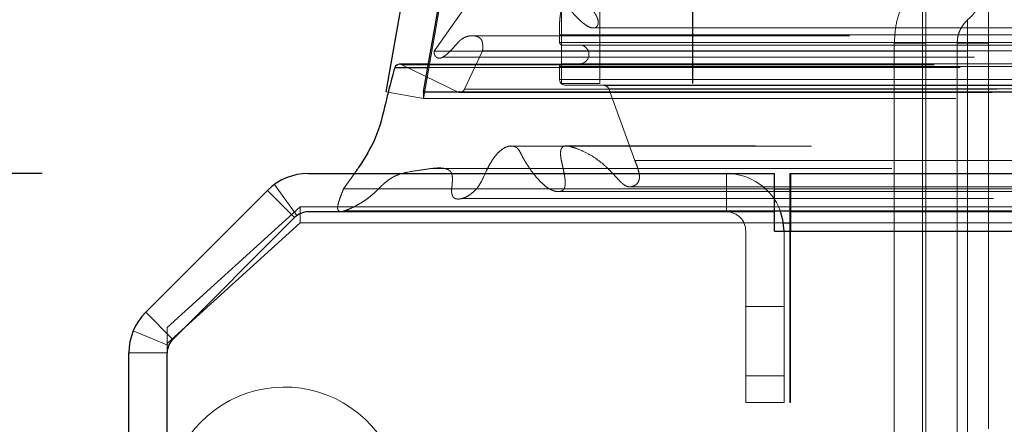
# Model space of a CAD drawing. Header units: inches. Extents: x 0.2 to 10.8, y 0.2 to 8.2.
# Tile 5 of 86: x 2.5889 to 2.7739, y 2.1056 to 2.1816. Entities that reach past the tile are written whole.
import ezdxf

# ---------------------------------------------------------------- set-up
doc = ezdxf.new("R2010")
doc.units = ezdxf.units.IN
doc.header["$MEASUREMENT"] = 0
doc.linetypes.add('HIDDEN', pattern=[0.07500000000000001, 0.05, -0.025])
doc.layers.add('DIMENSIONS', color=140, linetype='Continuous')
doc.layers.add('SLD-0', color=179, linetype='Continuous')
doc.styles.add('SLDTEXTSTYLE0', font='TXT', dxfattribs={"width": 0.7})
doc.dimstyles.new('SLDDIMSTYLE0', dxfattribs={"dimtxt": 0.0849609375, "dimasz": 0.13, "dimexe": 0, "dimexo": 0.0625, "dimgap": 0.021240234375, "dimtad": 0, "dimtih": 1, "dimtoh": 1, "dimlfac": 10, "dimrnd": 1e-09, "dimzin": 12, "dimdsep": 46, "dimtxsty": 'SLDTEXTSTYLE0', "dimsah": 1, "dimcen": 0.09, "dimadec": 0, "dimazin": 3, "dimtfac": 1, "dimtofl": 0, "dimtmove": 0, "dimatfit": 3, "dimfxl": 0, "dimfrac": 2, "dimtolj": 1, "dimtzin": 12, "dimarcsym": 0})
doc.dimstyles.new('SLDDIMSTYLE1', dxfattribs={"dimtxt": 0.0849609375, "dimasz": 0.13, "dimexe": 0, "dimexo": 0.0625, "dimgap": 0.021240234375, "dimtad": 0, "dimtih": 1, "dimtoh": 1, "dimlfac": 10, "dimrnd": 1e-09, "dimzin": 12, "dimdsep": 46, "dimtxsty": 'SLDTEXTSTYLE0', "dimsah": 1, "dimcen": 0.09, "dimadec": 0, "dimazin": 3, "dimtfac": 1, "dimtmove": 0, "dimatfit": 0, "dimfxl": 0, "dimfrac": 2, "dimtolj": 1, "dimtzin": 12, "dimarcsym": 0})

# ---------------------------------------------------------------- blocks, each defined once
blk = doc.blocks.new('_D_22')
at = {"layer": 'DIMENSIONS'}
for p, q in [((2.482433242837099, 2.152686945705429), (2.482433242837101, 2.402686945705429)), ((2.593097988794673, 2.152686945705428), (2.3574332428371, 2.152686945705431)), ((2.616021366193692, 1.960620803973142), (2.357433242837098, 1.960620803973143)), ((2.482433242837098, 1.741960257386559), (2.482433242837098, 1.960620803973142)), ((1.952028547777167, 1.741960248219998), (1.923498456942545, 1.741960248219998)), ((1.923498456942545, 1.741960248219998), (1.923498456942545, 1.606929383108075)), ((2.204497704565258, 1.741960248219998), (2.23302779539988, 1.741960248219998)), ((2.23302779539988, 1.741960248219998), (2.23302779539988, 1.606929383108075)), ((2.357689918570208, 1.741960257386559), (2.482433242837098, 1.741960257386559)), ((1.923498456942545, 1.606929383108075), (1.952028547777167, 1.606929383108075)), ((2.23302779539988, 1.606929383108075), (2.204497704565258, 1.606929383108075))]:
    blk.add_line(p, q, dxfattribs=at)
for points in [[(2.482433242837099, 2.152686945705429), (2.5024332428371, 2.282686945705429), (2.4624332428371, 2.282686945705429)], [(2.482433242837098, 1.960620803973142), (2.462433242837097, 1.830620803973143), (2.502433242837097, 1.830620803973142)]]:
    blk.add_solid(points, dxfattribs=at)
at = {"layer": 'DIMENSIONS', "char_height": 0.08333333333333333, "attachment_point": 1, "style": 'SLDTEXTSTYLE0'}
for s, insert in [('1.92', (1.952028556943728, 1.868402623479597)), ('48.8', (1.952028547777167, 1.714351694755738))]:
    blk.add_mtext(s, dxfattribs=dict(at, insert=insert))
blk = doc.blocks.new('_D_25')
at = {"layer": 'DIMENSIONS'}
for p, q in [((2.73250681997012, 2.191886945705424), (2.73250681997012, 2.691556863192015)), ((4.48630681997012, 2.191886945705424), (4.48630681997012, 2.691556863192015)), ((3.486450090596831, 2.646032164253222), (3.457919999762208, 2.646032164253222)), ((3.457919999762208, 2.646032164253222), (3.457919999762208, 2.511001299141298)), ((3.809598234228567, 2.646032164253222), (3.83812832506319, 2.646032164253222)), ((3.83812832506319, 2.646032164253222), (3.83812832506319, 2.511001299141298)), ((2.73250681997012, 2.566556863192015), (3.143037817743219, 2.566556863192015)), ((4.48630681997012, 2.566556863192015), (4.153010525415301, 2.566556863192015)), ((3.457919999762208, 2.511001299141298), (3.486450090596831, 2.511001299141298)), ((3.83812832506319, 2.511001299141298), (3.809598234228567, 2.511001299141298))]:
    blk.add_line(p, q, dxfattribs=at)
for points in [[(2.73250681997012, 2.566556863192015), (2.86250681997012, 2.546556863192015), (2.86250681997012, 2.586556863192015)], [(4.48630681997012, 2.566556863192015), (4.35630681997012, 2.586556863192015), (4.35630681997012, 2.546556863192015)]]:
    blk.add_solid(points, dxfattribs=at)
at = {"layer": 'DIMENSIONS', "char_height": 0.08333333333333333, "attachment_point": 1, "style": 'SLDTEXTSTYLE0'}
for s, insert in [('17.54', (3.48645008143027, 2.772474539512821)), ('445.5', (3.486450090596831, 2.618423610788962)), ('INSIDE OPENING', (3.162067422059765, 2.464372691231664))]:
    blk.add_mtext(s, dxfattribs=dict(at, insert=insert))

msp = doc.modelspace()

# ---------------------------------------------------------------- linework, layer by layer
at = {"layer": 'SLD-0', "linetype": 'Continuous', "lineweight": 25}
for p, q in [((2.668567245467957, 2.229875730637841), (2.657665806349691, 2.168050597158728)), ((2.664767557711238, 2.168050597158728), (2.675668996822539, 2.229875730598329)), ((2.659356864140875, 2.172610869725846), (2.665571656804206, 2.172610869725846)), ((2.665679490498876, 2.173222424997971), (2.660278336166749, 2.173222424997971)), ((2.664767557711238, 2.168050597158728), (2.664767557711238, 2.167962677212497)), ((2.664767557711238, 2.168050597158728), (4.553997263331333, 2.168050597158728)), ((2.643097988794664, 2.152686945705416), (2.73070681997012, 2.152686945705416)), ((2.73070681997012, 2.145486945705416), (2.73070681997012, 2.152686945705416)), ((2.733697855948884, 2.152686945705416), (4.485115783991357, 2.152686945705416)), ((2.733697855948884, 2.152686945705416), (2.733697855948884, 2.141886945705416)), ((2.73070681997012, 2.149828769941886), (2.733697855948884, 2.149828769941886)), ((2.612570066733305, 2.126632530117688), (2.635461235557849, 2.149523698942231)), ((2.640551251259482, 2.144433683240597), (2.617660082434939, 2.121542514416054)), ((2.730697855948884, 2.145486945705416), (2.64309405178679, 2.145486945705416)), ((2.730697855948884, 2.141886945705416), (2.730697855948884, 2.145486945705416)), ((2.730697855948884, 2.145486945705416), (2.73070681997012, 2.145486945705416)), ((2.73070681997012, 2.145705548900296), (2.733697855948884, 2.145705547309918)), ((2.73360681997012, 2.14570886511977), (2.73360681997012, 2.141886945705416)), ((2.732399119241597, 2.143408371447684), (2.73360681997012, 2.143408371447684)), ((2.730697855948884, 2.141886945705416), (2.733697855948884, 2.141886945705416)), ((2.733697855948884, 2.141886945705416), (4.485115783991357, 2.141886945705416)), ((2.60940681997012, 1.363486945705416), (2.60940681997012, 2.118995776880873)), ((2.61660681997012, 1.359886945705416), (2.61660681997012, 2.118999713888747))]:
    msp.add_line(p, q, dxfattribs=at)
at = {"layer": 'SLD-0', "linetype": 'HIDDEN', "lineweight": 18}
for p, q in [((2.675657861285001, 2.228625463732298), (2.664756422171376, 2.166800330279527)), ((2.664767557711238, 2.166800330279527), (2.675668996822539, 2.228625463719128)), ((2.690665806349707, 2.169600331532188), (2.690665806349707, 2.220800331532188)), ((2.697865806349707, 2.169600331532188), (2.697865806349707, 2.220800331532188)), ((2.715299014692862, 2.169600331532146), (2.715299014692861, 2.220800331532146)), ((2.715365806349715, 2.169600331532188), (2.715365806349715, 2.220800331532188)), ((2.75912650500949, 2.204715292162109), (2.75912650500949, 2.096841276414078)), ((2.770937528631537, 2.204715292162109), (2.770937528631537, 2.096841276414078)), ((2.678638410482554, 2.192594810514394), (2.666799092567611, 2.17568651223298)), ((2.696364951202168, 2.180047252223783), (2.696371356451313, 2.180047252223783)), ((2.696371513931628, 2.180047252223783), (4.52238902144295, 2.180047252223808)), ((2.673971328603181, 2.178567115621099), (2.673965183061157, 2.178567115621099)), ((4.544782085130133, 2.178567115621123), (2.673971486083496, 2.178567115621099)), ((2.690338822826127, 2.17871475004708), (4.528425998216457, 2.178714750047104)), ((2.690338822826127, 2.177306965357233), (2.690338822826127, 2.178714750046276)), ((2.666799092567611, 2.175686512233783), (4.551965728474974, 2.175686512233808)), ((2.675855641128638, 2.175723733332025), (2.672455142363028, 2.168501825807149)), ((2.675855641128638, 2.175723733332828), (4.542909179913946, 2.175723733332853)), ((2.690338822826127, 2.177306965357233), (4.528425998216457, 2.177306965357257)), ((2.690338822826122, 2.177306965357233), (4.528425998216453, 2.177306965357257)), ((2.690838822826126, 2.176806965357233), (4.527925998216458, 2.176806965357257)), ((2.753226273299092, 2.177156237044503), (2.753226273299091, 2.031486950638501)), ((2.758537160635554, 2.03148694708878), (2.758537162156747, 2.17715623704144)), ((2.758537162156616, 2.177156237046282), (2.758537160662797, 2.031486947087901)), ((2.758537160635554, 2.031486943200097), (2.758537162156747, 2.17715623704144)), ((2.758537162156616, 2.177156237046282), (2.758537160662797, 2.031486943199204)), ((2.758537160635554, 2.03148694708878), (2.758537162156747, 2.17715623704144)), ((2.758537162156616, 2.177156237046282), (2.758537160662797, 2.031486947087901)), ((2.758537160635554, 2.031486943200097), (2.758537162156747, 2.17715623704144)), ((2.758537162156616, 2.177156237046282), (2.758537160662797, 2.031486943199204)), ((2.75912650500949, 2.177156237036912), (2.758537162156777, 2.177156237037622)), ((2.75912650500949, 2.177156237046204), (2.758537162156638, 2.177156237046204)), ((2.75912650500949, 2.177156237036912), (2.758537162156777, 2.177156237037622)), ((2.75912650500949, 2.177156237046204), (2.758537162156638, 2.177156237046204)), ((2.75912650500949, 2.177156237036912), (2.758537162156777, 2.177156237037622)), ((2.75912650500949, 2.177156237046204), (2.758537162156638, 2.177156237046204)), ((2.75912650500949, 2.177156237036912), (2.758537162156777, 2.177156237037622)), ((2.75912650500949, 2.177156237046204), (2.758537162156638, 2.177156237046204)), ((2.75912650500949, 2.177156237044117), (2.759126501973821, 2.03148694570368)), ((2.76503201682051, 2.177156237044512), (2.76503201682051, 2.031486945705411)), ((2.770937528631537, 2.177156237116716), (2.766993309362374, 2.177156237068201)), ((2.766993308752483, 2.031486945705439), (2.766993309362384, 2.17715623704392)), ((2.770937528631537, 2.177156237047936), (2.766993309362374, 2.177156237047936)), ((2.766993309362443, 2.177156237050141), (2.766993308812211, 2.031486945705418)), ((2.770937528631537, 2.177156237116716), (2.766993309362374, 2.177156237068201)), ((2.766993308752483, 2.031486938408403), (2.766993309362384, 2.17715623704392)), ((2.770937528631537, 2.177156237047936), (2.766993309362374, 2.177156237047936)), ((2.766993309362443, 2.177156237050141), (2.766993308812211, 2.031486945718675)), ((2.770937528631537, 2.177156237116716), (2.766993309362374, 2.177156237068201)), ((2.766993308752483, 2.031486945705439), (2.766993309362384, 2.17715623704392)), ((2.770937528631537, 2.177156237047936), (2.766993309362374, 2.177156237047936)), ((2.766993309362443, 2.177156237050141), (2.766993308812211, 2.031486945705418)), ((2.770937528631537, 2.177156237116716), (2.766993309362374, 2.177156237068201)), ((2.766993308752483, 2.031486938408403), (2.766993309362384, 2.17715623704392)), ((2.770937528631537, 2.177156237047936), (2.766993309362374, 2.177156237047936)), ((2.766993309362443, 2.177156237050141), (2.766993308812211, 2.031486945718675)), ((2.66832000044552, 2.174547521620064), (4.550380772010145, 2.174547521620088)), ((2.660716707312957, 2.173121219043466), (4.558048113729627, 2.173121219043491)), ((2.671298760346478, 2.167960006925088), (2.660716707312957, 2.173121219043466)), ((2.660716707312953, 2.173121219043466), (4.558048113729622, 2.173121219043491)), ((2.665571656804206, 2.172610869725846), (4.553193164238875, 2.17261086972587)), ((4.553085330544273, 2.173222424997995), (2.665679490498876, 2.173222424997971)), ((2.690338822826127, 2.172806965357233), (4.528425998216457, 2.172806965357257)), ((2.690338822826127, 2.170318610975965), (2.690338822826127, 2.172806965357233)), ((2.690338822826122, 2.172806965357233), (4.528425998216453, 2.172806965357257)), ((2.690838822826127, 2.173306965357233), (4.527925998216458, 2.173306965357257)), ((2.690338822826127, 2.170318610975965), (4.528425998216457, 2.170318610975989)), ((2.690338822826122, 2.170318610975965), (4.528425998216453, 2.170318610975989)), ((2.672455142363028, 2.168501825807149), (4.546309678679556, 2.168501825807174)), ((2.672455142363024, 2.168501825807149), (4.546309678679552, 2.168501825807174)), ((2.697865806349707, 2.169600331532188), (2.690665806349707, 2.169600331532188)), ((2.698634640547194, 2.169222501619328), (2.691338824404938, 2.169306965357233)), ((2.691338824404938, 2.169306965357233), (4.527425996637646, 2.169306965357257)), ((2.691338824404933, 2.169306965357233), (4.527425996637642, 2.169306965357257)), ((2.698634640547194, 2.169222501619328), (4.52013018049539, 2.169222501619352)), ((2.698634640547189, 2.169222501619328), (4.520130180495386, 2.169222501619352)), ((2.699562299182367, 2.168565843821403), (4.519202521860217, 2.168565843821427)), ((2.704470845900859, 2.155135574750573), (2.699562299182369, 2.168565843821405)), ((2.699562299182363, 2.168565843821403), (4.519202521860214, 2.168565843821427)), ((4.503399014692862, 2.169600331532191), (2.715299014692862, 2.169600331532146)), ((2.657665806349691, 2.168050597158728), (2.664756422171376, 2.166800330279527)), ((2.664767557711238, 2.167962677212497), (2.664767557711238, 2.166800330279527)), ((2.664767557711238, 2.166800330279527), (4.553997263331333, 2.166800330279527)), ((2.671298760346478, 2.167960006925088), (4.547466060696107, 2.167960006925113)), ((2.671550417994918, 2.167927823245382), (4.547214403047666, 2.167927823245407)), ((2.704470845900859, 2.155135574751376), (4.514293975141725, 2.155135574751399)), ((2.651778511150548, 2.152686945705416), (2.649753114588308, 2.149828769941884)), ((2.72170681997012, 2.145486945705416), (2.72170681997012, 2.152686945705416)), ((2.73360681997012, 2.152686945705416), (2.733697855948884, 2.152686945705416)), ((2.73360681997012, 2.152686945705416), (2.73360681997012, 2.14570886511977)), ((2.640993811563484, 2.144807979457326), (2.636785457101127, 2.15065004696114)), ((2.649753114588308, 2.149828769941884), (2.73070681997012, 2.149828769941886)), ((2.703619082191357, 2.15018330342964), (4.515141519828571, 2.150183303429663)), ((2.733697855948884, 2.149828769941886), (4.485115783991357, 2.149828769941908)), ((2.640552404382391, 2.144432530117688), (2.635461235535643, 2.149523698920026)), ((2.689776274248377, 2.149314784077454), (4.528971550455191, 2.149314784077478)), ((2.61660681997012, 2.123793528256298), (2.64160681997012, 2.146451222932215)), ((2.64160681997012, 2.146451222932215), (2.64160681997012, 2.143408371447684)), ((2.64160681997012, 2.146451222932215), (2.73360681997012, 2.146451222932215)), ((2.73360681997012, 2.146451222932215), (4.48520681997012, 2.146451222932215)), ((2.617661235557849, 2.121541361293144), (2.640552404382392, 2.144432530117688)), ((2.649960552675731, 2.145705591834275), (2.73070681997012, 2.145705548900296)), ((2.73360681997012, 2.145486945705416), (2.733697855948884, 2.145486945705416)), ((2.733697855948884, 2.145486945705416), (4.485115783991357, 2.145486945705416)), ((2.64160681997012, 2.143408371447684), (2.61660681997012, 2.120750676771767)), ((2.64160681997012, 2.143408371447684), (2.732399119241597, 2.143408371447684)), ((2.73360681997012, 2.143408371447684), (4.48520681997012, 2.143408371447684)), ((2.72530681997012, 2.109686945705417), (2.72530681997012, 2.141886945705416)), ((2.73250681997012, 2.109686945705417), (2.73250681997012, 2.141886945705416)), ((2.73360681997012, 2.141886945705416), (2.73360681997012, 2.109686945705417)), ((2.733697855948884, 2.141886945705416), (4.485115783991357, 2.141886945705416)), ((2.733697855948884, 2.141886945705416), (4.485115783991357, 2.141886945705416)), ((2.733697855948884, 2.141886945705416), (4.485115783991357, 2.141886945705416)), ((2.733697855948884, 2.141886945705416), (2.733697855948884, 2.109686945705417)), ((2.733697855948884, 2.141886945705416), (4.485115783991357, 2.141886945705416)), ((2.733697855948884, 2.141886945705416), (4.485115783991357, 2.141886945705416)), ((2.72530681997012, 2.127686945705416), (2.73250681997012, 2.127686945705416)), ((2.617661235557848, 2.121541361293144), (2.612570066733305, 2.126632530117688)), ((2.61660681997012, 2.120750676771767), (2.61660681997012, 2.123793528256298)), ((2.61688085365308, 2.120373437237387), (2.610228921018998, 2.123128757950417)), ((2.61660681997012, 2.118999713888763), (2.61660681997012, 2.120750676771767)), ((2.61660681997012, 2.118995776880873), (2.60940681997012, 2.118995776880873)), ((2.73250681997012, 2.114686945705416), (2.72530681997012, 2.114686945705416)), ((2.72530681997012, 2.114686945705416), (2.73250681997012, 2.114686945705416)), ((2.73250681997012, 2.114686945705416), (2.72530681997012, 2.114686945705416)), ((2.72530681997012, 2.114686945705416), (2.73250681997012, 2.114686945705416)), ((2.73250681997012, 2.109686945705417), (2.72530681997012, 2.109686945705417)), ((2.733697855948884, 2.109686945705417), (2.73360681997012, 2.109686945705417)), ((4.485115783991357, 2.109686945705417), (2.733697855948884, 2.109686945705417))]:
    msp.add_line(p, q, dxfattribs=at)
at = {"layer": 'SLD-0', "linetype": 'HIDDEN', "lineweight": 18, "flags": 128}
for points in [[(4.537685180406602, 2.15785817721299), (3.624571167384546, 2.157858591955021), (2.681083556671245, 2.157858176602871)], [(4.52716199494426, 2.157880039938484), (3.624571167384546, 2.15788014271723), (2.691598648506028, 2.157880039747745)], [(4.552725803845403, 2.153610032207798), (3.569486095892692, 2.153609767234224), (2.666031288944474, 2.153610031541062)], [(4.552734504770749, 2.153609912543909), (3.687058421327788, 2.15360609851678), (2.666032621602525, 2.153609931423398)], [(2.703625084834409, 2.150183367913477), (3.594194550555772, 2.150184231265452), (4.515171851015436, 2.150183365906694)], [(2.671890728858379, 2.147974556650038), (3.59418750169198, 2.147973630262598), (4.546892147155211, 2.147974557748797)], [(2.733697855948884, 2.145705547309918), (3.59418750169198, 2.145705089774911), (4.485115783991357, 2.145705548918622)]]:
    msp.add_lwpolyline(points, dxfattribs=at)
at = {"layer": 'SLD-0', "linetype": 'Continuous', "lineweight": 25, "flags": 128}
msp.add_lwpolyline([(2.73250681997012, 2.141886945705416), (2.732299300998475, 2.143993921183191), (2.731802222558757, 2.145723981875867)], dxfattribs=at)
at = {"layer": 'SLD-0', "linetype": 'HIDDEN', "lineweight": 18}
for centre, radius, start, end in [((2.75912650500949, 2.190360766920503), 0.01181102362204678, 311.7633977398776, 0), ((2.690838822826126, 2.177306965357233), 0.000500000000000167, 180, 270.0000000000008), ((2.694088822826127, 2.175056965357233), 0.001749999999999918, 270.0000000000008, 90), ((2.66027833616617, 2.172222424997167), 0.001000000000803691, 64.00000000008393, 89.99999996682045), ((2.690838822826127, 2.172806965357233), 0.000500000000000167, 90, 180), ((2.691350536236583, 2.170318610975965), 0.001011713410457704, 180, 269.3367158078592), ((2.671550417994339, 2.168927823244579), 0.001000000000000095, 255.4243750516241, 334.7861857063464), ((2.698623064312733, 2.168222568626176), 0.0009999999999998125, 20.07654277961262, 89.3367158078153), ((2.72170681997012, 2.141886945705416), 0.01080000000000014, 20.81067497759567, 90), ((2.72170681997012, 2.141886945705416), 0.003600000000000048, 0, 90), ((2.638654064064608, 2.090542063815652), 0.02204724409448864, 255.000000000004, 180)]:
    msp.add_arc(centre, radius, start, end, dxfattribs=at)
at = {"layer": 'SLD-0', "linetype": 'Continuous', "lineweight": 25}
for centre, radius, start, end in [((2.66027833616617, 2.172222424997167), 0.001000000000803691, 89.99999996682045, 157.1422396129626), ((2.643097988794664, 2.141886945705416), 0.01080000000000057, 90, 134.9999999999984), ((2.64309405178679, 2.14189088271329), 0.003596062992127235, 90, 135), ((2.62020681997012, 2.118995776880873), 0.01080000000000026, 135, 180), ((2.620202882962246, 2.118999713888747), 0.003596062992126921, 134.999999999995, 180)]:
    msp.add_arc(centre, radius, start, end, dxfattribs=at)
at = {"layer": 'SLD-0', "linetype": 'HIDDEN', "lineweight": 18}
for points, knots in [([(2.758537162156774, 2.189808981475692), (2.757746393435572, 2.188937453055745), (2.756164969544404, 2.18719452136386), (2.754510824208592, 2.184057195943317), (2.75342505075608, 2.180680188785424), (2.753292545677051, 2.178331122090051), (2.753226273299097, 2.177156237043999)], [0, 0, 0, 0, 0.2500635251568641, 0.5000911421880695, 0.7499707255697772, 1, 1, 1, 1]), ([(2.758537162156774, 2.17715623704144), (2.758537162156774, 2.180482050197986), (2.758537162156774, 2.185399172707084), (2.758537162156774, 2.189149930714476), (2.758537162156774, 2.190138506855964), (2.758537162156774, 2.18914993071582), (2.758537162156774, 2.185399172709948), (2.758537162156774, 2.180482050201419), (2.758537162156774, 2.177156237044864)], [3.14159265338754, 3.14159265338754, 3.14159265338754, 3.14159265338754, 3.92699081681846, 4.31968989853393, 4.71238898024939, 5.10508806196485, 5.49778714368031, 6.28318530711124, 6.28318530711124, 6.28318530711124, 6.28318530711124]), ([(2.758537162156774, 2.17715623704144), (2.758537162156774, 2.180482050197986), (2.758537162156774, 2.185399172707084), (2.758537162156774, 2.189149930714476), (2.758537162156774, 2.190138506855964), (2.758537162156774, 2.18914993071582), (2.758537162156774, 2.185399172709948), (2.758537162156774, 2.180482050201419), (2.758537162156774, 2.177156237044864)], [3.14159265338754, 3.14159265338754, 3.14159265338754, 3.14159265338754, 3.92699081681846, 4.31968989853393, 4.71238898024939, 5.10508806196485, 5.49778714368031, 6.28318530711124, 6.28318530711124, 6.28318530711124, 6.28318530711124]), ([(2.758537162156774, 2.17715623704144), (2.758537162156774, 2.180482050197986), (2.758537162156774, 2.185399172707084), (2.758537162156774, 2.189149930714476), (2.758537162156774, 2.190138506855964), (2.758537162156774, 2.18914993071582), (2.758537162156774, 2.185399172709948), (2.758537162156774, 2.180482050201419), (2.758537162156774, 2.177156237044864)], [3.14159265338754, 3.14159265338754, 3.14159265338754, 3.14159265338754, 3.92699081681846, 4.31968989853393, 4.71238898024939, 5.10508806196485, 5.49778714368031, 6.28318530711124, 6.28318530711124, 6.28318530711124, 6.28318530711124]), ([(2.758537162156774, 2.17715623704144), (2.758537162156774, 2.180482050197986), (2.758537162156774, 2.185399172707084), (2.758537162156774, 2.189149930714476), (2.758537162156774, 2.190138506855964), (2.758537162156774, 2.18914993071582), (2.758537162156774, 2.185399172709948), (2.758537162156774, 2.180482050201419), (2.758537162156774, 2.177156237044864)], [3.14159265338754, 3.14159265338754, 3.14159265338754, 3.14159265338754, 3.92699081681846, 4.31968989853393, 4.71238898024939, 5.10508806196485, 5.49778714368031, 6.28318530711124, 6.28318530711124, 6.28318530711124, 6.28318530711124]), ([(2.690338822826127, 2.17871475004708), (2.690329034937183, 2.179074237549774), (2.690310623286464, 2.179750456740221), (2.690320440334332, 2.180701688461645), (2.690360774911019, 2.181525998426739), (2.690435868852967, 2.182226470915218), (2.690539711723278, 2.182815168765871), (2.6907008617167, 2.18330777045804), (2.690950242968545, 2.183691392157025), (2.691273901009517, 2.183910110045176), (2.691612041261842, 2.183848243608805), (2.691897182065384, 2.183695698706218), (2.692175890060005, 2.183486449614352), (2.692544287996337, 2.183142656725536), (2.693058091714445, 2.18258608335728), (2.693682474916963, 2.181905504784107), (2.694391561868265, 2.181227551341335), (2.695062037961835, 2.180681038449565), (2.695696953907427, 2.180291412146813), (2.696294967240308, 2.180022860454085), (2.696803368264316, 2.180004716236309), (2.697175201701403, 2.180140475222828), (2.697410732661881, 2.180354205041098), (2.697558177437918, 2.180667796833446), (2.697616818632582, 2.181030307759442), (2.697561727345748, 2.181448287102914), (2.697425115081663, 2.181926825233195), (2.697168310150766, 2.182476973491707), (2.696761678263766, 2.183079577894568), (2.696195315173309, 2.183799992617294), (2.69574234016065, 2.184270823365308), (2.695493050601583, 2.184529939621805)], [0, 0, 0, 0, 0.0516001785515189, 0.09706326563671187, 0.1364041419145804, 0.1700382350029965, 0.1985190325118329, 0.2234229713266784, 0.2470195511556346, 0.2713164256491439, 0.2966105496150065, 0.3102882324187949, 0.3318030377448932, 0.3615707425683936, 0.3999268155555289, 0.4632548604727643, 0.5211071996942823, 0.573335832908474, 0.6200679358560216, 0.6617528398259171, 0.6994333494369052, 0.7213754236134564, 0.7400102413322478, 0.7567370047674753, 0.7731511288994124, 0.7917149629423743, 0.8167908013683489, 0.8462062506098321, 0.8858170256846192, 0.9371607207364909, 1, 1, 1, 1]), ([(2.766993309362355, 2.181550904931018), (2.766703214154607, 2.181256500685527), (2.766122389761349, 2.180667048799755), (2.765517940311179, 2.179574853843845), (2.765110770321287, 2.178394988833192), (2.765058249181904, 2.177568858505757), (2.765032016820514, 2.177156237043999)], [0, 0, 0, 0, 0.2496727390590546, 0.4998911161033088, 0.7502141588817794, 1, 1, 1, 1]), ([(2.766993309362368, 2.17715623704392), (2.766993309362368, 2.177731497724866), (2.766993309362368, 2.178306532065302), (2.766993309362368, 2.179369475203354), (2.766993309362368, 2.179856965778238), (2.766993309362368, 2.180670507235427), (2.766993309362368, 2.180996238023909), (2.766993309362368, 2.181436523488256), (2.766993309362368, 2.181550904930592), (2.766993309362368, 2.181550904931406), (2.766993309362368, 2.181436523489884), (2.766993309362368, 2.180996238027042), (2.766993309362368, 2.180670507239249), (2.766993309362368, 2.179856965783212), (2.766993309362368, 2.17936947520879), (2.766993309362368, 2.17830653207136), (2.766993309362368, 2.177731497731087), (2.766993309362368, 2.177156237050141)], [0, 0, 0, 0, 0.125, 0.125, 0.25, 0.25, 0.375, 0.375, 0.5, 0.5, 0.625, 0.625, 0.75, 0.75, 0.875, 0.875, 1, 1, 1, 1]), ([(2.766993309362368, 2.17715623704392), (2.766993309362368, 2.177731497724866), (2.766993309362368, 2.178306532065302), (2.766993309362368, 2.179369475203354), (2.766993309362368, 2.179856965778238), (2.766993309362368, 2.180670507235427), (2.766993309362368, 2.180996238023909), (2.766993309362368, 2.181436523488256), (2.766993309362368, 2.181550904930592), (2.766993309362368, 2.181550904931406), (2.766993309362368, 2.181436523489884), (2.766993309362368, 2.180996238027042), (2.766993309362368, 2.180670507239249), (2.766993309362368, 2.179856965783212), (2.766993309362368, 2.17936947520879), (2.766993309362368, 2.17830653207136), (2.766993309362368, 2.177731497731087), (2.766993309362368, 2.177156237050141)], [0, 0, 0, 0, 0.125, 0.125, 0.25, 0.25, 0.375, 0.375, 0.5, 0.5, 0.625, 0.625, 0.75, 0.75, 0.875, 0.875, 1, 1, 1, 1]), ([(2.766993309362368, 2.17715623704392), (2.766993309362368, 2.177731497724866), (2.766993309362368, 2.178306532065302), (2.766993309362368, 2.179369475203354), (2.766993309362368, 2.179856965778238), (2.766993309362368, 2.180670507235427), (2.766993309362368, 2.180996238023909), (2.766993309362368, 2.181436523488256), (2.766993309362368, 2.181550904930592), (2.766993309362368, 2.181550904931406), (2.766993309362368, 2.181436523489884), (2.766993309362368, 2.180996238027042), (2.766993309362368, 2.180670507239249), (2.766993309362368, 2.179856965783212), (2.766993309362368, 2.17936947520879), (2.766993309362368, 2.17830653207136), (2.766993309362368, 2.177731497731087), (2.766993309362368, 2.177156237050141)], [0, 0, 0, 0, 0.125, 0.125, 0.25, 0.25, 0.375, 0.375, 0.5, 0.5, 0.625, 0.625, 0.75, 0.75, 0.875, 0.875, 1, 1, 1, 1]), ([(2.766993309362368, 2.17715623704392), (2.766993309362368, 2.177731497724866), (2.766993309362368, 2.178306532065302), (2.766993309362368, 2.179369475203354), (2.766993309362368, 2.179856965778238), (2.766993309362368, 2.180670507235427), (2.766993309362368, 2.180996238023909), (2.766993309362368, 2.181436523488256), (2.766993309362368, 2.181550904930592), (2.766993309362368, 2.181550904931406), (2.766993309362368, 2.181436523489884), (2.766993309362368, 2.180996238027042), (2.766993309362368, 2.180670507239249), (2.766993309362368, 2.179856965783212), (2.766993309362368, 2.17936947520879), (2.766993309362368, 2.17830653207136), (2.766993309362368, 2.177731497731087), (2.766993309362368, 2.177156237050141)], [0, 0, 0, 0, 0.125, 0.125, 0.25, 0.25, 0.375, 0.375, 0.5, 0.5, 0.625, 0.625, 0.75, 0.75, 0.875, 0.875, 1, 1, 1, 1]), ([(2.666799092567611, 2.175686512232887), (2.666788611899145, 2.175643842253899), (2.66676713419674, 2.175556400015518), (2.666763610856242, 2.175411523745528), (2.666779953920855, 2.175259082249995), (2.666817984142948, 2.175101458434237), (2.666876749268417, 2.174943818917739), (2.66695624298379, 2.174792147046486), (2.667057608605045, 2.174653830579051), (2.6671896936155, 2.17452776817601), (2.667404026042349, 2.174397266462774), (2.66784943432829, 2.174281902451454), (2.668449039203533, 2.174554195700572), (2.669187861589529, 2.175090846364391), (2.669927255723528, 2.175813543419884), (2.67071809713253, 2.176695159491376), (2.671329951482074, 2.177407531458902), (2.671853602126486, 2.177868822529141), (2.672312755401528, 2.178165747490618), (2.672879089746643, 2.178421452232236), (2.673563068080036, 2.178579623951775), (2.674284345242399, 2.178572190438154), (2.674912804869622, 2.178419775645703), (2.675376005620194, 2.178138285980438), (2.675680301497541, 2.177779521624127), (2.675822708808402, 2.17734221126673), (2.675901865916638, 2.176840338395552), (2.675918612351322, 2.176287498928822), (2.675876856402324, 2.175913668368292), (2.675855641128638, 2.175723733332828)], [0, 0, 0, 0, 0.0080156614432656, 0.01642624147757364, 0.02548130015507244, 0.03532265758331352, 0.04596838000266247, 0.05731829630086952, 0.06918684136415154, 0.08154973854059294, 0.09716460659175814, 0.1262066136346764, 0.1938647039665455, 0.2508569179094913, 0.3344528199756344, 0.4187956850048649, 0.5010146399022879, 0.5361129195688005, 0.5786151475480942, 0.6281782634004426, 0.6848127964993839, 0.7500089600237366, 0.8064906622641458, 0.8477527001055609, 0.8748195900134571, 0.9022650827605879, 0.9327237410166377, 0.9658184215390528, 1, 1, 1, 1]), ([(2.753226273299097, 2.177156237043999), (2.753227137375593, 2.177249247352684), (2.753228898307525, 2.177438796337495), (2.75324643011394, 2.177522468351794), (2.753273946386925, 2.177445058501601), (2.753299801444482, 2.177255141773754), (2.753313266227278, 2.177156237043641)], [0, 0, 0, 0, 0.2296058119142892, 0.4679217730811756, 0.7229045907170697, 1, 1, 1, 1]), ([(2.758537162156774, 2.177156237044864), (2.757745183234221, 2.177156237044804), (2.756161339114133, 2.177156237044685), (2.754525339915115, 2.177156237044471), (2.75356399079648, 2.177156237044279), (2.75344122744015, 2.177156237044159), (2.753400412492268, 2.17715623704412)], [0, 0, 0, 0, 0.2859748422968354, 0.5719086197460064, 0.8576731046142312, 1, 1, 1, 1]), ([(2.753400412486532, 2.177156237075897), (2.753441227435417, 2.177156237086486), (2.753563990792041, 2.177156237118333), (2.754525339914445, 2.177156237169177), (2.756161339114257, 2.17715623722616), (2.757745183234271, 2.177156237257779), (2.758537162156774, 2.17715623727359)], [0, 0, 0, 0, 0.1423268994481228, 0.4280913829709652, 0.7140251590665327, 1, 1, 1, 1]), ([(2.758537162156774, 2.177156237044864), (2.757745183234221, 2.177156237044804), (2.756161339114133, 2.177156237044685), (2.754525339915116, 2.17715623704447), (2.753563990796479, 2.177156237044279), (2.75344122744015, 2.177156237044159), (2.753400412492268, 2.17715623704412)], [0, 0, 0, 0, 0.2859748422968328, 0.5719086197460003, 0.8576731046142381, 1, 1, 1, 1]), ([(2.753400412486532, 2.177156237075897), (2.753441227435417, 2.177156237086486), (2.75356399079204, 2.177156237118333), (2.754525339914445, 2.177156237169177), (2.756161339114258, 2.177156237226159), (2.757745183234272, 2.177156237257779), (2.758537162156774, 2.17715623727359)], [0, 0, 0, 0, 0.1423268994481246, 0.428091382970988, 0.7140251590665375, 1, 1, 1, 1]), ([(2.758537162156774, 2.177156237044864), (2.757745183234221, 2.177156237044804), (2.756161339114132, 2.177156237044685), (2.754525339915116, 2.177156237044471), (2.75356399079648, 2.177156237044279), (2.75344122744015, 2.177156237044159), (2.753400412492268, 2.17715623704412)], [0, 0, 0, 0, 0.2859748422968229, 0.5719086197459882, 0.8576731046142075, 0.9999999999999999, 0.9999999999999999, 0.9999999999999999, 0.9999999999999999]), ([(2.758537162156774, 2.177156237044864), (2.757745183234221, 2.177156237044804), (2.756161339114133, 2.177156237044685), (2.754525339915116, 2.177156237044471), (2.75356399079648, 2.177156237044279), (2.75344122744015, 2.177156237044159), (2.753400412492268, 2.17715623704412)], [0, 0, 0, 0, 0.2859748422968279, 0.5719086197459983, 0.857673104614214, 1, 1, 1, 1]), ([(2.753400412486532, 2.177156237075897), (2.753441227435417, 2.177156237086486), (2.75356399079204, 2.177156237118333), (2.754525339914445, 2.177156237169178), (2.756161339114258, 2.17715623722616), (2.757745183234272, 2.177156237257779), (2.758537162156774, 2.17715623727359)], [0, 0, 0, 0, 0.1423268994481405, 0.428091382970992, 0.7140251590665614, 1, 1, 1, 1]), ([(2.649753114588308, 2.149828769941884), (2.649596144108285, 2.14945062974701), (2.649309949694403, 2.148761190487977), (2.648970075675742, 2.147796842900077), (2.648737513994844, 2.147013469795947), (2.6486267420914, 2.146444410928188), (2.648633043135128, 2.146053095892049), (2.648713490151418, 2.145799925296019), (2.648871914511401, 2.145632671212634), (2.649089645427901, 2.14556192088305), (2.649353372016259, 2.145549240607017), (2.649666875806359, 2.145606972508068), (2.650025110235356, 2.145723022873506), (2.650711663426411, 2.145962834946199), (2.65168253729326, 2.146409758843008), (2.652879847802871, 2.147075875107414), (2.65398942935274, 2.147778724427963), (2.655011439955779, 2.148559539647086), (2.656011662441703, 2.149500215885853), (2.656858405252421, 2.150360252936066), (2.657649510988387, 2.151067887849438), (2.658355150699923, 2.151600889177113), (2.659378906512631, 2.152234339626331), (2.661228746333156, 2.152929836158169), (2.663548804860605, 2.153209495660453), (2.665856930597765, 2.153610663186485), (2.667480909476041, 2.15377224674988), (2.668556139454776, 2.153694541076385), (2.669197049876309, 2.153532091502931), (2.669580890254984, 2.153320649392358), (2.669890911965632, 2.153031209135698), (2.67009662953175, 2.15262006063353), (2.670202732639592, 2.15206444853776), (2.670208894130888, 2.151465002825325), (2.670167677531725, 2.150866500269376), (2.670123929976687, 2.150282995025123), (2.670059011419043, 2.149785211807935), (2.670030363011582, 2.149363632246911), (2.670064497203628, 2.149022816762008), (2.670142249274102, 2.148688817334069), (2.670268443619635, 2.148383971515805), (2.670410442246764, 2.148160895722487), (2.670673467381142, 2.147993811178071), (2.671064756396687, 2.147877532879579), (2.671654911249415, 2.147902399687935), (2.672270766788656, 2.148068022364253), (2.673102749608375, 2.148436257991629), (2.674053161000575, 2.149094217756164), (2.675020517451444, 2.150126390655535), (2.675798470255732, 2.151455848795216), (2.676400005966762, 2.152810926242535), (2.677007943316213, 2.154067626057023), (2.67752961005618, 2.154975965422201), (2.678163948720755, 2.155906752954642), (2.679004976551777, 2.156859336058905), (2.680148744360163, 2.157702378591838), (2.681242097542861, 2.157956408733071), (2.682003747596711, 2.157707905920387), (2.682409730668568, 2.157452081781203), (2.682738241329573, 2.157052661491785), (2.68306526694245, 2.156436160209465), (2.683429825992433, 2.155696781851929), (2.683837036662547, 2.154992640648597), (2.684389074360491, 2.154115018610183), (2.685096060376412, 2.153073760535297), (2.685991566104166, 2.151946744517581), (2.686918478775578, 2.150955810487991), (2.687868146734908, 2.15013223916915), (2.688763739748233, 2.149582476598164), (2.689577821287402, 2.14931766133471), (2.690294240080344, 2.149259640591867), (2.690848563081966, 2.149435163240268), (2.691152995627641, 2.149730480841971), (2.691247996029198, 2.149919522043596), (2.691318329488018, 2.150165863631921), (2.691363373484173, 2.150464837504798), (2.691385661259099, 2.150806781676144), (2.691383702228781, 2.151182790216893), (2.691357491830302, 2.151587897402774), (2.691307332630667, 2.152022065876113), (2.691217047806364, 2.152569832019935), (2.691090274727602, 2.153219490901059), (2.690935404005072, 2.15396277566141), (2.690747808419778, 2.154746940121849), (2.690578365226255, 2.15553799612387), (2.690505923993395, 2.156304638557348), (2.690525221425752, 2.156954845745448), (2.690700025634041, 2.157512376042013), (2.69101656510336, 2.157783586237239), (2.691321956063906, 2.15787169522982), (2.691593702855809, 2.157887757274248), (2.691963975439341, 2.157847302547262), (2.692603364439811, 2.157702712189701), (2.693804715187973, 2.157285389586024), (2.695455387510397, 2.156562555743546), (2.697327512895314, 2.155437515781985), (2.699112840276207, 2.153967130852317), (2.700462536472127, 2.152558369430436), (2.701418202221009, 2.151510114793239), (2.701949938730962, 2.150974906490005), (2.702396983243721, 2.15059540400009), (2.702829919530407, 2.150323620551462), (2.70331033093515, 2.150162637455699), (2.703808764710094, 2.150184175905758), (2.704275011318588, 2.150341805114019), (2.704671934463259, 2.150569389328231), (2.704965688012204, 2.150847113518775), (2.705176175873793, 2.151204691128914), (2.70530512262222, 2.151593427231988), (2.70536664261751, 2.152048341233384), (2.705299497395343, 2.152622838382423), (2.705133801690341, 2.153344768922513), (2.704854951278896, 2.154208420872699), (2.704605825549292, 2.154809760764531), (2.704470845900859, 2.155135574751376)], [0, 0, 0, 0, 0.01165580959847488, 0.02125130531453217, 0.02862020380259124, 0.03429118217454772, 0.03667556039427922, 0.03893308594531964, 0.04124556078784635, 0.04399857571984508, 0.04734540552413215, 0.05123865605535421, 0.05575357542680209, 0.06095083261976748, 0.07795820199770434, 0.09408109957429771, 0.1092829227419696, 0.1236696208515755, 0.1375796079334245, 0.1541345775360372, 0.1630180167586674, 0.1729922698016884, 0.1840146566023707, 0.2048891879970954, 0.2441303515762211, 0.2718263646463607, 0.2922069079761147, 0.305387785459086, 0.3118454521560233, 0.3169623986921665, 0.3208356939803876, 0.3252760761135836, 0.3302677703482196, 0.3359005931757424, 0.34109852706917, 0.3462793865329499, 0.3515152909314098, 0.3544827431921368, 0.3574843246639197, 0.360567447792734, 0.3637072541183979, 0.3668044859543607, 0.3686870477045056, 0.3738130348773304, 0.3820846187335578, 0.3908438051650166, 0.3972951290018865, 0.4147690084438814, 0.4303906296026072, 0.4422064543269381, 0.4610488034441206, 0.4723716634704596, 0.4826980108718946, 0.4921122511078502, 0.5067198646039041, 0.5227377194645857, 0.5401598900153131, 0.5471704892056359, 0.5518299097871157, 0.5564977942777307, 0.5638264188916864, 0.5721575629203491, 0.5801748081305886, 0.587977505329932, 0.603508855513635, 0.6184661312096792, 0.6329214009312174, 0.6469260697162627, 0.6603699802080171, 0.6694172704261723, 0.6784503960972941, 0.6877764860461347, 0.689599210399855, 0.6916347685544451, 0.6940048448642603, 0.696746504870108, 0.6997911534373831, 0.7031107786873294, 0.7067203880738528, 0.7106189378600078, 0.7148230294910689, 0.7216775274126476, 0.7285545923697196, 0.7354668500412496, 0.7435757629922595, 0.7503644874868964, 0.7559948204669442, 0.760730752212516, 0.7657889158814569, 0.7692105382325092, 0.7726136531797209, 0.7760447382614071, 0.7827829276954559, 0.7970064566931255, 0.8224909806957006, 0.8478785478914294, 0.8735719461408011, 0.8997148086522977, 0.9106852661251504, 0.9188292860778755, 0.9241891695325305, 0.930452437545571, 0.9365868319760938, 0.9427591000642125, 0.9491693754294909, 0.9540555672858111, 0.9584565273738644, 0.9625318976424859, 0.9663326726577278, 0.9697505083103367, 0.9746993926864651, 0.9815092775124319, 0.9899814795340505, 1, 1, 1, 1])]:
    msp.add_open_spline(points, degree=3, knots=knots, dxfattribs=at)
for points in [[(2.753226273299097, 2.177156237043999), (2.75322227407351, 2.177156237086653), (2.754168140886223, 2.177156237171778), (2.756862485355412, 2.177156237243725), (2.758537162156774, 2.17715623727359)], [(2.76503201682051, 2.17715623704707), (2.765032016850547, 2.17715623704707), (2.765763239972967, 2.17715623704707), (2.766993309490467, 2.17715623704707)], [(2.766993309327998, 2.177156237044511), (2.765763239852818, 2.177156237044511), (2.765032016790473, 2.177156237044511), (2.76503201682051, 2.177156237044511)], [(2.76503201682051, 2.17715623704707), (2.765032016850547, 2.17715623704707), (2.765763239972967, 2.17715623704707), (2.766993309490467, 2.17715623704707)], [(2.766993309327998, 2.177156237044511), (2.765763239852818, 2.177156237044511), (2.765032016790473, 2.177156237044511), (2.76503201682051, 2.177156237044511)], [(2.76503201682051, 2.17715623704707), (2.765032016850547, 2.17715623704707), (2.765763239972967, 2.17715623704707), (2.766993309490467, 2.17715623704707)], [(2.766993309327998, 2.177156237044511), (2.765763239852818, 2.177156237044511), (2.765032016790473, 2.177156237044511), (2.76503201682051, 2.177156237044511)], [(2.76503201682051, 2.17715623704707), (2.765032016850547, 2.17715623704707), (2.765763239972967, 2.17715623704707), (2.766993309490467, 2.17715623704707)], [(2.766993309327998, 2.177156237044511), (2.765763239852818, 2.177156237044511), (2.765032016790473, 2.177156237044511), (2.76503201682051, 2.177156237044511)]]:
    msp.add_open_spline(points, degree=3, dxfattribs=at)
at = {"layer": 'SLD-0', "linetype": 'Continuous', "lineweight": 25}
msp.add_open_spline([(2.659356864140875, 2.172610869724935), (2.658962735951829, 2.17115225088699), (2.658454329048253, 2.169270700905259), (2.657420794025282, 2.165027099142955), (2.656306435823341, 2.160029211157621), (2.65383522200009, 2.155707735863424), (2.65229772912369, 2.153417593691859), (2.65184530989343, 2.1527809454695), (2.651778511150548, 2.152686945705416)], degree=3, knots=[0, 0, 0, 0, 0.2048192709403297, 0.2642072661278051, 0.5877581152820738, 0.8815774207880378, 0.9825151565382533, 1, 1, 1, 1], dxfattribs=at)

# ---------------------------------------------------------------- dimensions: what is measured, and where the dimension line sits
at = {"layer": 'DIMENSIONS'}
dim = msp.add_linear_dim(base=(4.48630681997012, 2.566556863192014), p1=(2.73250681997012, 2.141886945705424), p2=(4.48630681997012, 2.141886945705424), text='<>\\PINSIDE OPENING', dimstyle='SLDDIMSTYLE0', dxfattribs=at)
dim.commit()
dim.dimension.update_dxf_attribs({"geometry": '_D_25', "text_midpoint": (3.648024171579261, 2.566556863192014), "dimtype": 160})
dim = msp.add_linear_dim(base=(2.4824332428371, 2.152686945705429), p1=(2.666021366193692, 1.960620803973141), p2=(2.643097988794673, 2.152686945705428), angle=90.0000000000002, dimstyle='SLDDIMSTYLE1', dxfattribs=at)
dim.commit()
dim.dimension.update_dxf_attribs({"geometry": '_D_22', "text_midpoint": (2.482433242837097, 1.741960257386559), "dimtype": 160})

doc.saveas('drawing.dxf')
